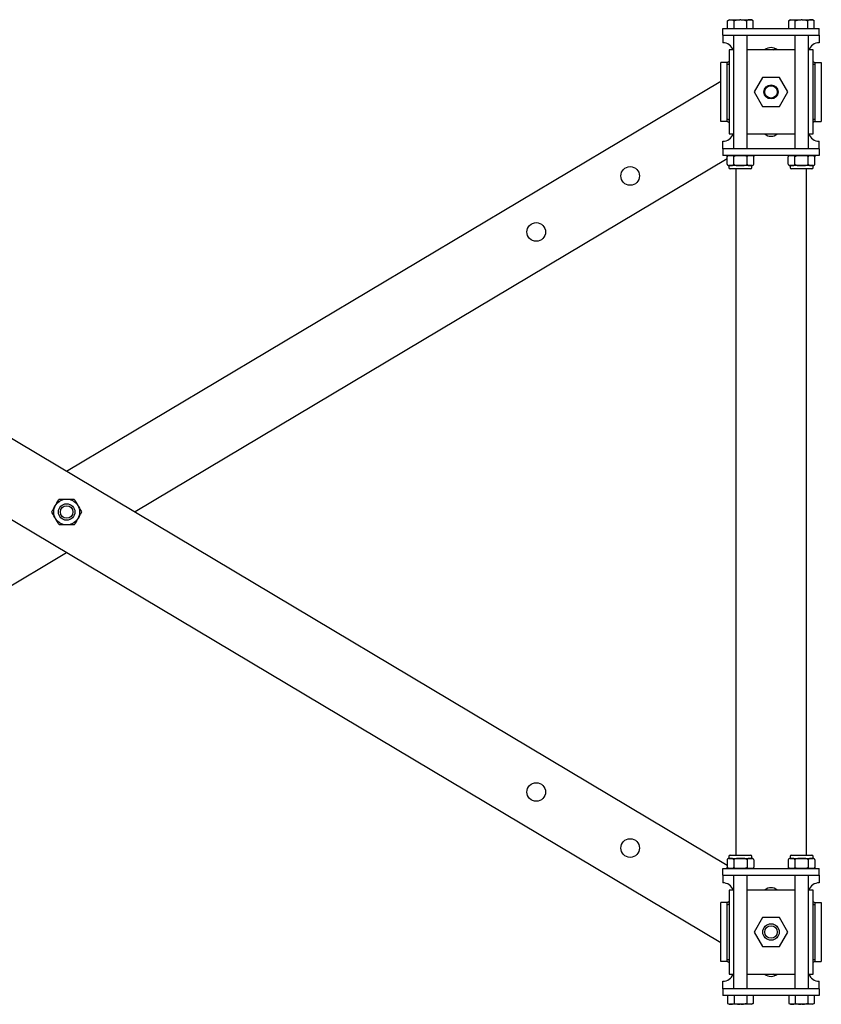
# Model space of a CAD drawing. Header units: inches. Extents: x -4 to 115, y -1 to 75.
# Tile 5 of 7: x 92 to 115, y -1 to 27. Entities that reach past the tile are written whole.
import ezdxf

# ---------------------------------------------------------------- set-up
doc = ezdxf.new("R2010")
doc.units = ezdxf.units.IN
doc.header["$MEASUREMENT"] = 0

msp = doc.modelspace()

# ---------------------------------------------------------------- linework, layer by layer
at = {"color": 7, "linetype": 'Continuous', "lineweight": 25}
for p, q in [((112.476, 26.858), (112.427, 26.83)), ((112.427, 26.606), (112.427, 26.83)), ((112.476, 26.858), (112.518, 26.858)), ((112.518, 26.858), (112.779, 26.858)), ((112.609, 26.606), (112.609, 26.83)), ((112.803, 26.858), (112.779, 26.858)), ((112.803, 26.858), (113.064, 26.858)), ((112.973, 26.606), (112.973, 26.83)), ((113.064, 26.858), (113.106, 26.858)), ((113.154, 26.83), (113.106, 26.858)), ((113.154, 26.606), (113.154, 26.83)), ((114.226, 26.858), (114.177, 26.83)), ((114.177, 26.606), (114.177, 26.83)), ((114.226, 26.858), (114.268, 26.858)), ((114.268, 26.858), (114.529, 26.858)), ((114.359, 26.606), (114.359, 26.83)), ((114.553, 26.858), (114.529, 26.858)), ((114.553, 26.858), (114.814, 26.858)), ((114.723, 26.606), (114.723, 26.83)), ((114.814, 26.858), (114.856, 26.858)), ((114.904, 26.83), (114.856, 26.858)), ((114.904, 26.606), (114.904, 26.83)), ((112.291, 26.419), (112.291, 26.606)), ((112.291, 26.606), (115.041, 26.606)), ((115.041, 26.419), (115.041, 26.606)), ((112.291, 26.419), (115.041, 26.419)), ((112.291, 26.419), (112.291, 26.231)), ((112.291, 26.231), (112.291, 26.2)), ((112.594, 26.419), (112.594, 23.169)), ((112.988, 23.169), (112.988, 26.419)), ((114.344, 26.419), (114.344, 23.169)), ((114.738, 23.169), (114.738, 26.419)), ((115.041, 26.419), (115.041, 26.231)), ((115.041, 26.231), (115.041, 26.2)), ((112.466, 25.994), (112.466, 23.594)), ((112.594, 25.994), (112.466, 25.994)), ((114.344, 25.994), (112.988, 25.994)), ((113.726, 25.994), (113.787, 26.03)), ((114.866, 25.994), (114.738, 25.994)), ((114.866, 23.594), (114.866, 25.994)), ((112.228, 23.95), (112.228, 25.637)), ((112.416, 25.637), (112.228, 25.637)), ((112.416, 23.95), (112.416, 25.637)), ((114.916, 25.637), (114.916, 23.95)), ((114.916, 25.637), (115.103, 25.637)), ((115.103, 25.637), (115.103, 23.95)), ((74.854, 25.101), (112.41, 2.707)), ((93.541, 13.958), (112.228, 25.101)), ((113.427, 25.207), (113.189, 24.794)), ((113.905, 25.207), (113.427, 25.207)), ((114.143, 24.794), (113.905, 25.207)), ((113.189, 24.794), (113.427, 24.38)), ((113.905, 24.38), (114.143, 24.794)), ((113.427, 24.38), (113.905, 24.38)), ((112.416, 23.95), (112.228, 23.95)), ((114.916, 23.95), (115.103, 23.95)), ((112.291, 23.356), (112.291, 23.387)), ((112.291, 23.169), (112.291, 23.356)), ((112.466, 23.594), (112.594, 23.594)), ((112.988, 23.594), (114.344, 23.594)), ((114.738, 23.594), (114.866, 23.594)), ((115.041, 23.356), (115.041, 23.387)), ((115.041, 23.169), (115.041, 23.356)), ((112.291, 23.169), (112.291, 22.981)), ((115.041, 23.169), (112.291, 23.169)), ((115.041, 23.169), (115.041, 22.981)), ((112.228, 0.487), (74.672, 22.881)), ((112.41, 22.881), (95.494, 12.794)), ((115.041, 22.981), (112.291, 22.981)), ((112.411, 22.946), (112.41, 22.944)), ((112.41, 22.729), (112.41, 22.943)), ((112.601, 22.729), (112.601, 22.943)), ((112.981, 22.729), (112.981, 22.943)), ((113.172, 22.944), (113.169, 22.95)), ((113.172, 22.729), (113.172, 22.943)), ((114.161, 22.946), (114.16, 22.944)), ((114.16, 22.729), (114.16, 22.943)), ((114.351, 22.729), (114.351, 22.943)), ((114.731, 22.729), (114.731, 22.943)), ((114.922, 22.729), (114.922, 22.943)), ((112.41, 22.729), (112.412, 22.725)), ((112.461, 22.691), (112.461, 22.633)), ((112.505, 22.691), (112.461, 22.691)), ((112.791, 22.593), (112.501, 22.593)), ((112.791, 22.691), (112.505, 22.691)), ((112.666, 2.994), (112.666, 22.593)), ((113.077, 22.691), (112.791, 22.691)), ((113.081, 22.593), (112.791, 22.593)), ((113.121, 22.691), (113.077, 22.691)), ((113.121, 22.633), (113.121, 22.691)), ((113.171, 22.726), (113.172, 22.729)), ((114.16, 22.729), (114.162, 22.725)), ((114.211, 22.691), (114.211, 22.633)), ((114.255, 22.691), (114.211, 22.691)), ((114.541, 22.593), (114.251, 22.593)), ((114.541, 22.691), (114.255, 22.691)), ((114.827, 22.691), (114.541, 22.691)), ((114.831, 22.593), (114.541, 22.593)), ((114.666, 22.593), (114.666, 2.994)), ((114.871, 22.691), (114.827, 22.691)), ((114.871, 22.633), (114.871, 22.691)), ((114.921, 22.726), (114.922, 22.729)), ((93.541, 11.629), (74.854, 0.487)), ((112.411, 2.862), (112.41, 2.859)), ((112.41, 2.858), (112.41, 2.644)), ((112.461, 2.955), (112.461, 2.896)), ((112.461, 2.896), (112.505, 2.896)), ((112.501, 2.994), (113.081, 2.994)), ((112.505, 2.896), (112.791, 2.896)), ((112.601, 2.858), (112.601, 2.644)), ((112.791, 2.896), (113.077, 2.896)), ((112.981, 2.858), (112.981, 2.644)), ((113.077, 2.896), (113.121, 2.896)), ((113.121, 2.896), (113.121, 2.955)), ((113.172, 2.859), (113.17, 2.863)), ((113.172, 2.858), (113.172, 2.644)), ((114.161, 2.862), (114.16, 2.859)), ((114.16, 2.858), (114.16, 2.644)), ((114.211, 2.955), (114.211, 2.896)), ((114.211, 2.896), (114.255, 2.896)), ((114.251, 2.994), (114.831, 2.994)), ((114.255, 2.896), (114.541, 2.896)), ((114.351, 2.858), (114.351, 2.644)), ((114.541, 2.896), (114.827, 2.896)), ((114.731, 2.858), (114.731, 2.644)), ((114.827, 2.896), (114.871, 2.896)), ((114.871, 2.896), (114.871, 2.955)), ((114.922, 2.859), (114.92, 2.863)), ((114.922, 2.858), (114.922, 2.644)), ((112.291, 2.606), (115.041, 2.606)), ((112.291, 2.419), (112.291, 2.606)), ((113.171, 2.642), (113.172, 2.644)), ((114.921, 2.642), (114.922, 2.644)), ((115.041, 2.419), (115.041, 2.606)), ((112.291, 2.419), (115.041, 2.419)), ((112.291, 2.419), (112.291, 2.231)), ((112.594, 2.419), (112.594, -0.831)), ((112.988, -0.831), (112.988, 2.419)), ((114.344, 2.419), (114.344, -0.831)), ((114.738, -0.831), (114.738, 2.419)), ((115.041, 2.419), (115.041, 2.231)), ((112.291, 2.231), (112.291, 2.2)), ((112.594, 1.994), (112.466, 1.994)), ((112.466, 1.994), (112.466, -0.406)), ((114.344, 1.994), (112.988, 1.994)), ((114.866, 1.994), (114.738, 1.994)), ((114.866, -0.406), (114.866, 1.994)), ((115.041, 2.231), (115.041, 2.2)), ((112.416, 1.637), (112.228, 1.637)), ((112.228, -0.05), (112.228, 1.637)), ((112.416, -0.05), (112.416, 1.637)), ((114.916, 1.637), (114.916, -0.05)), ((114.916, 1.637), (115.103, 1.637)), ((115.103, 1.637), (115.103, -0.05)), ((113.427, 1.207), (113.189, 0.794)), ((113.905, 1.207), (113.427, 1.207)), ((114.143, 0.794), (113.905, 1.207)), ((113.189, 0.794), (113.427, 0.38)), ((113.905, 0.38), (114.143, 0.794)), ((113.427, 0.38), (113.905, 0.38)), ((112.416, -0.05), (112.228, -0.05)), ((114.916, -0.05), (115.103, -0.05)), ((112.466, -0.406), (112.594, -0.406)), ((112.988, -0.406), (114.344, -0.406)), ((113.787, -0.443), (113.726, -0.406)), ((114.738, -0.406), (114.866, -0.406)), ((112.291, -0.644), (112.291, -0.613)), ((112.291, -0.831), (112.291, -0.644)), ((112.291, -0.831), (112.291, -1.019)), ((115.041, -0.831), (112.291, -0.831)), ((115.041, -0.644), (115.041, -0.613)), ((115.041, -0.831), (115.041, -0.644)), ((115.041, -0.831), (115.041, -1.019)), ((115.041, -1.019), (112.291, -1.019)), ((112.427, -1.019), (112.427, -1.243)), ((112.609, -1.019), (112.609, -1.243)), ((112.973, -1.019), (112.973, -1.243)), ((113.154, -1.019), (113.154, -1.243)), ((114.177, -1.019), (114.177, -1.243)), ((114.359, -1.019), (114.359, -1.243)), ((114.723, -1.019), (114.723, -1.243)), ((114.904, -1.019), (114.904, -1.243)), ((112.427, -1.243), (112.476, -1.271)), ((112.518, -1.271), (112.476, -1.271)), ((112.779, -1.271), (112.518, -1.271)), ((112.803, -1.271), (112.779, -1.271)), ((113.064, -1.271), (112.803, -1.271)), ((113.106, -1.271), (113.064, -1.271)), ((113.106, -1.271), (113.154, -1.243)), ((114.177, -1.243), (114.226, -1.271)), ((114.268, -1.271), (114.226, -1.271)), ((114.529, -1.271), (114.268, -1.271)), ((114.553, -1.271), (114.529, -1.271)), ((114.814, -1.271), (114.553, -1.271)), ((114.856, -1.271), (114.814, -1.271)), ((114.856, -1.271), (114.904, -1.243))]:
    msp.add_line(p, q, dxfattribs=at)
for centre, radius in [((113.666, 24.794), 0.201), ((113.666, 24.794), 0.177), ((109.641, 22.394), 0.266), ((106.958, 20.794), 0.266), ((93.541, 12.794), 0.37), ((93.541, 12.794), 0.236), ((93.541, 12.794), 0.177), ((106.958, 4.794), 0.266), ((109.641, 3.194), 0.266), ((113.666, 0.794), 0.236), ((113.666, 0.794), 0.177)]:
    msp.add_circle(centre, radius, dxfattribs=at)
for centre, radius, start, end in [((112.291, 25.887), 0.312, 19.8769, 90), ((115.041, 25.887), 0.313, 90, 160.1231), ((113.666, 25.794), 0.266, 48.8458, 131.1542), ((112.291, 23.7), 0.313, 270, 340.1231), ((113.666, 23.794), 0.266, 228.8458, 270), ((113.666, 23.794), 0.266, 270, 311.1542), ((115.041, 23.7), 0.313, 199.8769, 270), ((112.461, 22.928), 0.0533, 90, 128.6919), ((113.121, 22.928), 0.0533, 41.7306, 90), ((114.211, 22.928), 0.0533, 90, 128.6919), ((114.871, 22.928), 0.0533, 17.0978, 90), ((112.461, 22.744), 0.0533, 218.7573, 270), ((112.501, 22.633), 0.0394, 180, 270), ((113.081, 22.633), 0.0394, 270, 0), ((113.121, 22.744), 0.0533, 270, 306.4945), ((114.211, 22.744), 0.0533, 218.7573, 270), ((114.251, 22.633), 0.0394, 180, 270), ((114.831, 22.633), 0.0394, 270, 0), ((114.871, 22.744), 0.0533, 270, 306.4945), ((112.461, 2.843), 0.0533, 90, 126.4945), ((112.501, 2.955), 0.0394, 90, 180), ((113.081, 2.955), 0.0394, 360, 90), ((113.121, 2.843), 0.0533, 38.7573, 90), ((114.211, 2.843), 0.0533, 90, 126.4945), ((114.251, 2.955), 0.0394, 90, 180), ((114.831, 2.955), 0.0394, 360, 90), ((114.871, 2.843), 0.0533, 38.7573, 90), ((112.461, 2.66), 0.0533, 197.0978, 270), ((113.121, 2.66), 0.0533, 270, 308.6919), ((114.211, 2.66), 0.0533, 197.0978, 270), ((114.871, 2.66), 0.0533, 270, 308.6919), ((112.291, 1.887), 0.313, 19.8769, 90), ((113.666, 1.794), 0.266, 48.8458, 131.1542), ((115.041, 1.887), 0.313, 90, 160.1231), ((112.291, -0.3), 0.313, 270, 340.1231), ((113.666, -0.206), 0.266, 228.8458, 270), ((113.666, -0.206), 0.266, 270, 311.1542), ((115.041, -0.3), 0.313, 199.8769, 270)]:
    msp.add_arc(centre, radius, start, end, dxfattribs=at)
for points, knots in [([(112.427, 26.83), (112.442, 26.838), (112.472, 26.854), (112.503, 26.857), (112.518, 26.858)], [0, 0, 0, 0, 0.495464, 1, 1, 1, 1]), ([(112.518, 26.858), (112.52, 26.858), (112.537, 26.858), (112.567, 26.852), (112.595, 26.837), (112.609, 26.83)], [0, 0, 0, 0, 0.070859, 0.531186, 1, 1, 1, 1]), ([(112.609, 26.83), (112.617, 26.832), (112.672, 26.848), (112.73, 26.854), (112.779, 26.858)], [0, 0, 0, 0, 0.140527, 1, 1, 1, 1]), ([(112.803, 26.858), (112.816, 26.858), (112.874, 26.855), (112.93, 26.841), (112.973, 26.83)], [0, 0, 0, 0, 0.236477, 1, 1, 1, 1]), ([(113.064, 26.858), (113.062, 26.858), (113.045, 26.858), (113.015, 26.852), (112.987, 26.837), (112.973, 26.83)], [0, 0, 0, 0, 0.070859, 0.531186, 1, 1, 1, 1]), ([(113.154, 26.83), (113.14, 26.838), (113.11, 26.854), (113.079, 26.857), (113.064, 26.858)], [0, 0, 0, 0, 0.495464, 1, 1, 1, 1]), ([(114.177, 26.83), (114.192, 26.838), (114.222, 26.854), (114.253, 26.857), (114.268, 26.858)], [0, 0, 0, 0, 0.495464, 1, 1, 1, 1]), ([(114.268, 26.858), (114.27, 26.858), (114.287, 26.858), (114.317, 26.852), (114.345, 26.837), (114.359, 26.83)], [0, 0, 0, 0, 0.070856, 0.531188, 1, 1, 1, 1]), ([(114.359, 26.83), (114.367, 26.832), (114.422, 26.848), (114.48, 26.854), (114.529, 26.858)], [0, 0, 0, 0, 0.140526, 1, 1, 1, 1]), ([(114.553, 26.858), (114.566, 26.858), (114.624, 26.855), (114.68, 26.841), (114.723, 26.83)], [0, 0, 0, 0, 0.236482, 1, 1, 1, 1]), ([(114.814, 26.858), (114.812, 26.858), (114.795, 26.858), (114.765, 26.852), (114.737, 26.837), (114.723, 26.83)], [0, 0, 0, 0, 0.070856, 0.531188, 1, 1, 1, 1]), ([(114.904, 26.83), (114.89, 26.838), (114.86, 26.854), (114.829, 26.857), (114.814, 26.858)], [0, 0, 0, 0, 0.495464, 1, 1, 1, 1]), ([(112.466, 25.663), (112.452, 25.653), (112.437, 25.641), (112.422, 25.634), (112.42, 25.633)], [0, 0, 0, 0, 0.861611, 1, 1, 1, 1]), ([(114.912, 25.633), (114.91, 25.634), (114.895, 25.641), (114.879, 25.653), (114.866, 25.663)], [0, 0, 0, 0, 0.138389, 1, 1, 1, 1]), ([(112.466, 25.593), (112.458, 25.587), (112.445, 25.578), (112.432, 25.575), (112.423, 25.575), (112.417, 25.58), (112.416, 25.586), (112.416, 25.589)], [0, 0, 0, 0, 0.25098, 0.437353, 0.622811, 0.809316, 1, 1, 1, 1]), ([(114.916, 25.589), (114.916, 25.586), (114.915, 25.58), (114.909, 25.575), (114.9, 25.575), (114.887, 25.578), (114.873, 25.587), (114.866, 25.593)], [0, 0, 0, 0, 0.1906801, 0.3771915, 0.5626387, 0.7490198, 1, 1, 1, 1]), ([(112.416, 23.998), (112.416, 24.001), (112.417, 24.008), (112.423, 24.012), (112.432, 24.013), (112.445, 24.009), (112.458, 24), (112.466, 23.995)], [0, 0, 0, 0, 0.190679, 0.3771891, 0.5626381, 0.7490182, 1, 1, 1, 1]), ([(112.416, 23.957), (112.419, 23.955), (112.436, 23.948), (112.452, 23.935), (112.466, 23.924)], [0, 0, 0, 0, 0.201263, 1, 1, 1, 1]), ([(114.866, 23.995), (114.873, 24), (114.887, 24.009), (114.9, 24.013), (114.909, 24.012), (114.915, 24.008), (114.916, 24.001), (114.916, 23.998)], [0, 0, 0, 0, 0.250982, 0.437354, 0.622808, 0.809314, 1, 1, 1, 1]), ([(114.866, 23.924), (114.879, 23.935), (114.895, 23.947), (114.91, 23.954), (114.912, 23.955)], [0, 0, 0, 0, 0.8616035, 1, 1, 1, 1]), ([(112.41, 22.943), (112.412, 22.948), (112.417, 22.96), (112.436, 22.976), (112.466, 22.982), (112.492, 22.981), (112.505, 22.981)], [0, 0, 0, 0, 0.09001, 0.22449, 0.591126, 1, 1, 1, 1]), ([(112.505, 22.981), (112.509, 22.981), (112.523, 22.981), (112.548, 22.981), (112.574, 22.976), (112.591, 22.962), (112.597, 22.952), (112.6, 22.945), (112.601, 22.943)], [0, 0, 0, 0, 0.099458, 0.428509, 0.757342, 0.87368, 0.960849, 1, 1, 1, 1]), ([(112.601, 22.943), (112.603, 22.946), (112.61, 22.955), (112.632, 22.968), (112.693, 22.984), (112.749, 22.982), (112.791, 22.981)], [0, 0, 0, 0, 0.058861, 0.165693, 0.374647, 1, 1, 1, 1]), ([(112.791, 22.981), (112.826, 22.982), (112.88, 22.983), (112.942, 22.972), (112.97, 22.957), (112.979, 22.947), (112.981, 22.944), (112.981, 22.943)], [0, 0, 0, 0, 0.532583, 0.800574, 0.935243, 0.99421, 1, 1, 1, 1]), ([(112.981, 22.943), (112.983, 22.948), (112.988, 22.96), (113.007, 22.976), (113.037, 22.982), (113.063, 22.981), (113.077, 22.981)], [0, 0, 0, 0, 0.090008, 0.224488, 0.591126, 1, 1, 1, 1]), ([(113.077, 22.981), (113.08, 22.981), (113.094, 22.981), (113.119, 22.981), (113.145, 22.976), (113.162, 22.962), (113.169, 22.952), (113.171, 22.945), (113.172, 22.943)], [0, 0, 0, 0, 0.099456, 0.428507, 0.75734, 0.873679, 0.960847, 1, 1, 1, 1]), ([(114.16, 22.943), (114.162, 22.948), (114.167, 22.96), (114.186, 22.976), (114.216, 22.982), (114.242, 22.981), (114.255, 22.981)], [0, 0, 0, 0, 0.090008, 0.224491, 0.591128, 1, 1, 1, 1]), ([(114.255, 22.981), (114.259, 22.981), (114.273, 22.981), (114.298, 22.981), (114.324, 22.976), (114.341, 22.962), (114.347, 22.952), (114.35, 22.945), (114.351, 22.943)], [0, 0, 0, 0, 0.099461, 0.428512, 0.757341, 0.873679, 0.960848, 1, 1, 1, 1]), ([(114.351, 22.943), (114.353, 22.946), (114.36, 22.955), (114.382, 22.968), (114.443, 22.984), (114.499, 22.982), (114.541, 22.981)], [0, 0, 0, 0, 0.0588614, 0.1656941, 0.3746496, 1, 1, 1, 1]), ([(114.541, 22.981), (114.576, 22.982), (114.63, 22.983), (114.692, 22.972), (114.72, 22.957), (114.729, 22.947), (114.731, 22.944), (114.731, 22.943)], [0, 0, 0, 0, 0.532588, 0.800578, 0.935247, 0.99421, 1, 1, 1, 1]), ([(114.731, 22.943), (114.733, 22.948), (114.738, 22.96), (114.757, 22.976), (114.787, 22.982), (114.813, 22.981), (114.827, 22.981)], [0, 0, 0, 0, 0.090008, 0.22449, 0.591124, 1, 1, 1, 1]), ([(114.827, 22.981), (114.83, 22.981), (114.844, 22.981), (114.869, 22.981), (114.895, 22.976), (114.912, 22.962), (114.919, 22.952), (114.921, 22.945), (114.922, 22.943)], [0, 0, 0, 0, 0.099456, 0.428508, 0.757339, 0.873678, 0.960847, 1, 1, 1, 1]), ([(112.41, 22.729), (112.412, 22.724), (112.417, 22.713), (112.436, 22.696), (112.466, 22.691), (112.492, 22.691), (112.505, 22.691)], [0, 0, 0, 0, 0.09001, 0.22449, 0.591126, 1, 1, 1, 1]), ([(112.505, 22.691), (112.509, 22.691), (112.523, 22.691), (112.548, 22.691), (112.574, 22.696), (112.591, 22.71), (112.597, 22.72), (112.6, 22.727), (112.601, 22.729)], [0, 0, 0, 0, 0.099458, 0.42851, 0.757343, 0.873684, 0.960849, 1, 1, 1, 1]), ([(112.601, 22.729), (112.603, 22.726), (112.61, 22.717), (112.632, 22.704), (112.693, 22.689), (112.749, 22.69), (112.791, 22.691)], [0, 0, 0, 0, 0.058861, 0.165693, 0.374648, 1, 1, 1, 1]), ([(112.791, 22.691), (112.826, 22.691), (112.88, 22.69), (112.942, 22.7), (112.97, 22.715), (112.979, 22.725), (112.981, 22.729), (112.981, 22.729)], [0, 0, 0, 0, 0.532583, 0.800575, 0.935243, 0.994215, 1, 1, 1, 1]), ([(112.981, 22.729), (112.983, 22.724), (112.988, 22.713), (113.007, 22.696), (113.037, 22.691), (113.063, 22.691), (113.077, 22.691)], [0, 0, 0, 0, 0.0900083, 0.2244879, 0.5911263, 1, 1, 1, 1]), ([(113.077, 22.691), (113.08, 22.691), (113.094, 22.691), (113.119, 22.691), (113.145, 22.696), (113.162, 22.71), (113.169, 22.72), (113.171, 22.727), (113.172, 22.729)], [0, 0, 0, 0, 0.099456, 0.428508, 0.757341, 0.873682, 0.960847, 1, 1, 1, 1]), ([(114.16, 22.729), (114.162, 22.724), (114.167, 22.713), (114.186, 22.696), (114.216, 22.691), (114.242, 22.691), (114.255, 22.691)], [0, 0, 0, 0, 0.090008, 0.224491, 0.591128, 1, 1, 1, 1]), ([(114.255, 22.691), (114.259, 22.691), (114.273, 22.691), (114.298, 22.691), (114.324, 22.696), (114.341, 22.71), (114.347, 22.72), (114.35, 22.727), (114.351, 22.729)], [0, 0, 0, 0, 0.099461, 0.428513, 0.757341, 0.873682, 0.960848, 1, 1, 1, 1]), ([(114.351, 22.729), (114.353, 22.726), (114.36, 22.717), (114.382, 22.704), (114.443, 22.689), (114.499, 22.69), (114.541, 22.691)], [0, 0, 0, 0, 0.058861, 0.165694, 0.37465, 1, 1, 1, 1]), ([(114.541, 22.691), (114.576, 22.691), (114.63, 22.69), (114.692, 22.7), (114.72, 22.715), (114.729, 22.725), (114.731, 22.729), (114.731, 22.729)], [0, 0, 0, 0, 0.532588, 0.800579, 0.935247, 0.994215, 1, 1, 1, 1]), ([(114.731, 22.729), (114.733, 22.724), (114.738, 22.713), (114.757, 22.696), (114.787, 22.691), (114.813, 22.691), (114.827, 22.691)], [0, 0, 0, 0, 0.090008, 0.22449, 0.591124, 1, 1, 1, 1]), ([(114.827, 22.691), (114.83, 22.691), (114.844, 22.691), (114.869, 22.691), (114.895, 22.696), (114.912, 22.71), (114.919, 22.72), (114.921, 22.727), (114.922, 22.729)], [0, 0, 0, 0, 0.099456, 0.428509, 0.75734, 0.873682, 0.960847, 1, 1, 1, 1]), ([(93.114, 12.794), (93.13, 12.822), (93.179, 12.907), (93.242, 13.015), (93.297, 13.111), (93.317, 13.146), (93.328, 13.164)], [0, 0, 0, 0, 0.23441, 0.701579, 0.849057, 1, 1, 1, 1]), ([(93.328, 13.164), (93.35, 13.164), (93.418, 13.164), (93.537, 13.164), (93.658, 13.164), (93.729, 13.164), (93.754, 13.164), (93.755, 13.164)], [0, 0, 0, 0, 0.159839, 0.499981, 0.806541, 0.99534, 1, 1, 1, 1]), ([(93.755, 13.164), (93.771, 13.136), (93.82, 13.051), (93.883, 12.943), (93.938, 12.847), (93.958, 12.812), (93.969, 12.794)], [0, 0, 0, 0, 0.2344103, 0.7015789, 0.8490572, 1, 1, 1, 1]), ([(93.328, 12.424), (93.311, 12.452), (93.263, 12.536), (93.2, 12.645), (93.145, 12.741), (93.124, 12.776), (93.114, 12.794)], [0, 0, 0, 0, 0.23441, 0.701579, 0.849057, 1, 1, 1, 1]), ([(93.969, 12.794), (93.952, 12.765), (93.904, 12.681), (93.841, 12.573), (93.786, 12.477), (93.765, 12.442), (93.755, 12.424)], [0, 0, 0, 0, 0.23441, 0.701579, 0.849057, 1, 1, 1, 1]), ([(93.755, 12.424), (93.733, 12.424), (93.664, 12.424), (93.546, 12.424), (93.425, 12.424), (93.354, 12.424), (93.328, 12.424), (93.328, 12.424)], [0, 0, 0, 0, 0.159839, 0.499981, 0.806541, 0.99534, 1, 1, 1, 1]), ([(112.505, 2.896), (112.502, 2.896), (112.488, 2.896), (112.463, 2.896), (112.436, 2.891), (112.42, 2.877), (112.413, 2.868), (112.411, 2.861), (112.41, 2.858)], [0, 0, 0, 0, 0.099456, 0.428508, 0.757341, 0.873682, 0.960847, 1, 1, 1, 1]), ([(112.601, 2.858), (112.599, 2.863), (112.594, 2.875), (112.575, 2.891), (112.545, 2.897), (112.519, 2.897), (112.505, 2.896)], [0, 0, 0, 0, 0.090008, 0.224488, 0.591123, 1, 1, 1, 1]), ([(112.791, 2.896), (112.755, 2.897), (112.702, 2.898), (112.64, 2.887), (112.612, 2.872), (112.603, 2.862), (112.601, 2.859), (112.601, 2.858)], [0, 0, 0, 0, 0.532586, 0.800576, 0.935244, 0.994215, 1, 1, 1, 1]), ([(112.981, 2.858), (112.979, 2.862), (112.972, 2.871), (112.95, 2.884), (112.889, 2.899), (112.833, 2.897), (112.791, 2.896)], [0, 0, 0, 0, 0.058861, 0.165694, 0.37465, 1, 1, 1, 1]), ([(113.077, 2.896), (113.073, 2.896), (113.059, 2.896), (113.034, 2.896), (113.008, 2.891), (112.991, 2.877), (112.984, 2.868), (112.982, 2.861), (112.981, 2.858)], [0, 0, 0, 0, 0.099458, 0.42851, 0.757343, 0.873684, 0.960849, 1, 1, 1, 1]), ([(113.172, 2.858), (113.17, 2.863), (113.165, 2.875), (113.146, 2.891), (113.116, 2.897), (113.09, 2.897), (113.077, 2.896)], [0, 0, 0, 0, 0.09001, 0.22449, 0.591126, 1, 1, 1, 1]), ([(114.255, 2.896), (114.252, 2.896), (114.238, 2.896), (114.213, 2.896), (114.186, 2.891), (114.17, 2.877), (114.163, 2.868), (114.161, 2.861), (114.16, 2.858)], [0, 0, 0, 0, 0.099456, 0.428509, 0.75734, 0.873682, 0.960847, 1, 1, 1, 1]), ([(114.351, 2.858), (114.349, 2.863), (114.344, 2.875), (114.325, 2.891), (114.295, 2.897), (114.269, 2.897), (114.255, 2.896)], [0, 0, 0, 0, 0.090008, 0.22449, 0.591124, 1, 1, 1, 1]), ([(114.541, 2.896), (114.505, 2.897), (114.452, 2.898), (114.39, 2.887), (114.362, 2.872), (114.353, 2.862), (114.351, 2.859), (114.351, 2.858)], [0, 0, 0, 0, 0.532588, 0.800579, 0.935247, 0.994215, 1, 1, 1, 1]), ([(114.731, 2.858), (114.729, 2.862), (114.722, 2.871), (114.7, 2.884), (114.639, 2.899), (114.583, 2.897), (114.541, 2.896)], [0, 0, 0, 0, 0.058861, 0.165694, 0.37465, 1, 1, 1, 1]), ([(114.827, 2.896), (114.823, 2.896), (114.809, 2.896), (114.784, 2.896), (114.758, 2.891), (114.741, 2.877), (114.734, 2.868), (114.732, 2.861), (114.731, 2.858)], [0, 0, 0, 0, 0.099461, 0.428513, 0.757341, 0.873682, 0.960848, 1, 1, 1, 1]), ([(114.922, 2.858), (114.92, 2.863), (114.915, 2.875), (114.896, 2.891), (114.866, 2.897), (114.84, 2.897), (114.827, 2.896)], [0, 0, 0, 0, 0.090008, 0.224491, 0.591128, 1, 1, 1, 1]), ([(112.505, 2.606), (112.502, 2.606), (112.488, 2.606), (112.463, 2.606), (112.436, 2.611), (112.42, 2.625), (112.413, 2.635), (112.411, 2.642), (112.41, 2.644)], [0, 0, 0, 0, 0.099456, 0.428507, 0.75734, 0.873679, 0.960847, 1, 1, 1, 1]), ([(112.601, 2.644), (112.599, 2.64), (112.594, 2.628), (112.575, 2.612), (112.545, 2.606), (112.519, 2.606), (112.505, 2.606)], [0, 0, 0, 0, 0.090008, 0.224488, 0.591123, 1, 1, 1, 1]), ([(112.791, 2.606), (112.755, 2.606), (112.702, 2.605), (112.64, 2.615), (112.612, 2.63), (112.603, 2.64), (112.601, 2.644), (112.601, 2.644)], [0, 0, 0, 0, 0.5325858, 0.8005753, 0.9352433, 0.99421, 1, 1, 1, 1]), ([(112.981, 2.644), (112.979, 2.641), (112.972, 2.632), (112.95, 2.619), (112.889, 2.604), (112.833, 2.605), (112.791, 2.606)], [0, 0, 0, 0, 0.0588614, 0.1656941, 0.3746496, 1, 1, 1, 1]), ([(113.077, 2.606), (113.073, 2.606), (113.059, 2.606), (113.034, 2.606), (113.008, 2.611), (112.991, 2.625), (112.984, 2.635), (112.982, 2.642), (112.981, 2.644)], [0, 0, 0, 0, 0.099458, 0.428509, 0.757342, 0.87368, 0.960849, 1, 1, 1, 1]), ([(113.172, 2.644), (113.17, 2.64), (113.165, 2.628), (113.146, 2.612), (113.116, 2.606), (113.09, 2.606), (113.077, 2.606)], [0, 0, 0, 0, 0.09001, 0.22449, 0.591126, 1, 1, 1, 1]), ([(114.255, 2.606), (114.252, 2.606), (114.238, 2.606), (114.213, 2.606), (114.186, 2.611), (114.17, 2.625), (114.163, 2.635), (114.161, 2.642), (114.16, 2.644)], [0, 0, 0, 0, 0.099456, 0.428508, 0.757339, 0.873678, 0.960847, 1, 1, 1, 1]), ([(114.351, 2.644), (114.349, 2.64), (114.344, 2.628), (114.325, 2.612), (114.295, 2.606), (114.269, 2.606), (114.255, 2.606)], [0, 0, 0, 0, 0.090008, 0.22449, 0.591124, 1, 1, 1, 1]), ([(114.541, 2.606), (114.505, 2.606), (114.452, 2.605), (114.39, 2.615), (114.362, 2.63), (114.353, 2.64), (114.351, 2.644), (114.351, 2.644)], [0, 0, 0, 0, 0.532588, 0.800578, 0.935247, 0.99421, 1, 1, 1, 1]), ([(114.731, 2.644), (114.729, 2.641), (114.722, 2.632), (114.7, 2.619), (114.639, 2.604), (114.583, 2.605), (114.541, 2.606)], [0, 0, 0, 0, 0.0588614, 0.1656941, 0.3746496, 1, 1, 1, 1]), ([(114.827, 2.606), (114.823, 2.606), (114.809, 2.606), (114.784, 2.606), (114.758, 2.611), (114.741, 2.625), (114.734, 2.635), (114.732, 2.642), (114.731, 2.644)], [0, 0, 0, 0, 0.099461, 0.428512, 0.757341, 0.873679, 0.960848, 1, 1, 1, 1]), ([(114.922, 2.644), (114.92, 2.64), (114.915, 2.628), (114.896, 2.612), (114.866, 2.606), (114.84, 2.606), (114.827, 2.606)], [0, 0, 0, 0, 0.090008, 0.224491, 0.591128, 1, 1, 1, 1]), ([(112.466, 1.663), (112.452, 1.653), (112.436, 1.64), (112.42, 1.632), (112.416, 1.631)], [0, 0, 0, 0, 0.806553, 1, 1, 1, 1]), ([(112.466, 1.593), (112.458, 1.587), (112.445, 1.578), (112.432, 1.575), (112.423, 1.575), (112.417, 1.58), (112.416, 1.586), (112.416, 1.589)], [0, 0, 0, 0, 0.250981, 0.437353, 0.62281, 0.809314, 1, 1, 1, 1]), ([(114.912, 1.633), (114.91, 1.634), (114.895, 1.641), (114.879, 1.653), (114.866, 1.663)], [0, 0, 0, 0, 0.1383965, 1, 1, 1, 1]), ([(114.916, 1.589), (114.916, 1.586), (114.915, 1.58), (114.909, 1.575), (114.9, 1.575), (114.887, 1.578), (114.873, 1.587), (114.866, 1.593)], [0, 0, 0, 0, 0.190679, 0.377191, 0.562638, 0.749018, 1, 1, 1, 1]), ([(112.416, -0.002), (112.416, 0.001), (112.417, 0.008), (112.423, 0.012), (112.432, 0.013), (112.445, 0.009), (112.458, 0), (112.466, -0.005)], [0, 0, 0, 0, 0.1906799, 0.3771894, 0.5626392, 0.7490201, 1, 1, 1, 1]), ([(114.866, -0.005), (114.873, 0), (114.887, 0.009), (114.9, 0.013), (114.909, 0.012), (114.915, 0.008), (114.916, 0.001), (114.916, -0.002)], [0, 0, 0, 0, 0.25098, 0.437353, 0.622809, 0.809315, 1, 1, 1, 1]), ([(112.416, -0.043), (112.419, -0.045), (112.436, -0.052), (112.452, -0.065), (112.466, -0.076)], [0, 0, 0, 0, 0.201261, 1, 1, 1, 1]), ([(114.866, -0.076), (114.879, -0.065), (114.895, -0.053), (114.91, -0.046), (114.912, -0.045)], [0, 0, 0, 0, 0.861611, 1, 1, 1, 1]), ([(112.427, -1.243), (112.442, -1.251), (112.472, -1.266), (112.503, -1.269), (112.518, -1.271)], [0, 0, 0, 0, 0.495464, 1, 1, 1, 1]), ([(112.518, -1.271), (112.52, -1.271), (112.537, -1.27), (112.567, -1.264), (112.595, -1.25), (112.609, -1.243)], [0, 0, 0, 0, 0.070859, 0.531186, 1, 1, 1, 1]), ([(112.609, -1.243), (112.617, -1.245), (112.672, -1.261), (112.73, -1.266), (112.779, -1.271)], [0, 0, 0, 0, 0.140527, 1, 1, 1, 1]), ([(112.803, -1.271), (112.816, -1.27), (112.874, -1.268), (112.93, -1.254), (112.973, -1.243)], [0, 0, 0, 0, 0.236477, 1, 1, 1, 1]), ([(113.064, -1.271), (113.062, -1.271), (113.045, -1.27), (113.015, -1.264), (112.987, -1.25), (112.973, -1.243)], [0, 0, 0, 0, 0.070859, 0.531186, 1, 1, 1, 1]), ([(113.154, -1.243), (113.14, -1.251), (113.11, -1.266), (113.079, -1.269), (113.064, -1.271)], [0, 0, 0, 0, 0.495464, 1, 1, 1, 1]), ([(114.177, -1.243), (114.192, -1.251), (114.222, -1.266), (114.253, -1.269), (114.268, -1.271)], [0, 0, 0, 0, 0.495464, 1, 1, 1, 1]), ([(114.268, -1.271), (114.27, -1.271), (114.287, -1.27), (114.317, -1.264), (114.345, -1.25), (114.359, -1.243)], [0, 0, 0, 0, 0.070856, 0.531188, 1, 1, 1, 1]), ([(114.359, -1.243), (114.367, -1.245), (114.422, -1.261), (114.48, -1.266), (114.529, -1.271)], [0, 0, 0, 0, 0.140526, 1, 1, 1, 1]), ([(114.553, -1.271), (114.566, -1.27), (114.624, -1.268), (114.68, -1.254), (114.723, -1.243)], [0, 0, 0, 0, 0.236482, 1, 1, 1, 1]), ([(114.814, -1.271), (114.812, -1.271), (114.795, -1.27), (114.765, -1.264), (114.737, -1.25), (114.723, -1.243)], [0, 0, 0, 0, 0.070856, 0.531188, 1, 1, 1, 1]), ([(114.904, -1.243), (114.89, -1.251), (114.86, -1.266), (114.829, -1.269), (114.814, -1.271)], [0, 0, 0, 0, 0.495464, 1, 1, 1, 1])]:
    msp.add_open_spline(points, degree=3, knots=knots, dxfattribs=at)

doc.saveas('drawing.dxf')
